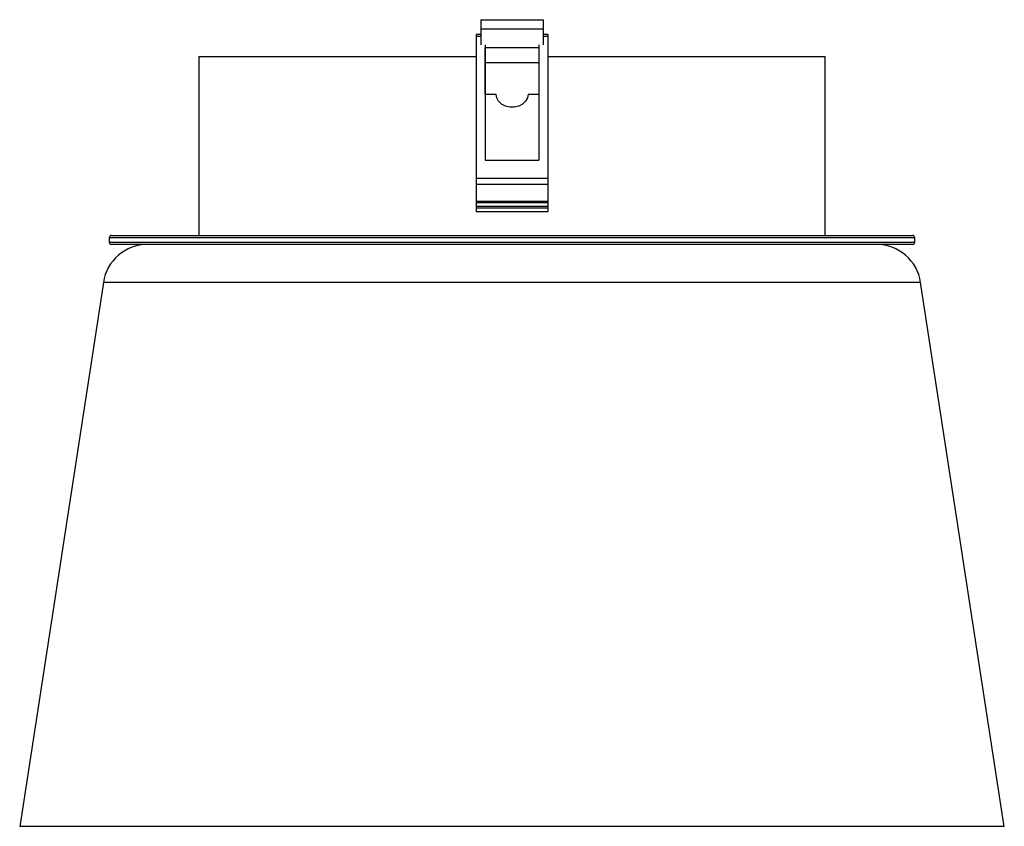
# Paper-space layout '_Derecha' of a CAD drawing. Header units: millimetres. Extents: x -55 to 55, y -30 to 60.
import ezdxf

# ---------------------------------------------------------------- set-up
doc = ezdxf.new("R2010")
doc.units = ezdxf.units.MM

psp = doc.layouts.new('_Derecha')

# ---------------------------------------------------------------- linework, layer by layer
at = {"color": 7, "linetype": 'Continuous', "lineweight": 25}
for p, q in [((-3.5, 60.25), (-3.5, 57.45)), ((-3.5, 60.25), (3.5, 60.25)), ((3.5, 60.25), (3.5, 57.45)), ((-3.5, 58.6), (-4, 58.6)), ((-4, 58.6), (-4, 58.4)), ((-4, 58.4), (-3.5, 58.4)), ((-3.5, 59.25), (3.5, 59.25)), ((4, 58.6), (3.5, 58.6)), ((3.5, 58.4), (4, 58.4)), ((4, 58.6), (4, 58.4)), ((-35, 56.15), (-35, 36.15)), ((-35, 56.15), (-4, 56.15)), ((-2.99, 51.91), (-2.99, 57.1)), ((3, 57.1), (-2.99, 57.1)), ((4.01, 56.15), (35, 56.15)), ((35, 36.15), (35, 56.15)), ((3, 55.42), (-2.99, 55.42)), ((-1.78, 51.91), (-2.99, 51.91)), ((3, 51.91), (1.79, 51.91)), ((-3, 44.55), (3, 44.55)), ((-4, 42.55), (-4, 38.82)), ((-4, 42.55), (4, 42.55)), ((-4, 41.89), (4, 41.89)), ((4, 42.55), (4, 38.82)), ((-4, 39.97), (4, 39.97)), ((-4, 39.82), (4, 39.82)), ((-4, 39.42), (4, 39.42)), ((-4, 39.22), (4, 39.22)), ((-4, 38.82), (4, 38.82)), ((-45, 35.9), (-45, 35.4)), ((45, 35.9), (-45, 35.9)), ((-45, 35.4), (45, 35.4)), ((-44.75, 36.15), (44.75, 36.15)), ((45, 35.4), (45, 35.9)), ((44.75, 35.15), (-44.75, 35.15)), ((-45.65, 30.91), (-55, -29.85)), ((45.65, 30.91), (-45.65, 30.91)), ((55, -29.85), (45.65, 30.91)), ((55, -29.85), (-55, -29.85))]:
    psp.add_line(p, q, dxfattribs=at)
at = {"color": 7, "linetype": 'Continuous', "lineweight": 25, "flags": 128}
psp.add_lwpolyline([(1.79, 51.91), (1.72, 51.51), (1.51, 51.14), (1.18, 50.83), (0.75, 50.61), (0.26, 50.49), (-0.25, 50.49), (-0.74, 50.61), (-1.16, 50.83), (-1.5, 51.14), (-1.71, 51.51), (-1.78, 51.91)], dxfattribs=at)
at = {"color": 7, "linetype": 'Continuous', "lineweight": 25}
for centre, radius, start, end in [((-44.75, 35.9), 0.25, 90, 180), ((-44.75, 35.4), 0.25, 180, 270), ((44.75, 35.9), 0.25, 0, 90), ((44.75, 35.4), 0.25, 270, 360), ((-40.71, 30.15), 5, 90, 171.2538), ((40.71, 30.15), 5, 8.7462, 90)]:
    psp.add_arc(centre, radius, start, end, dxfattribs=at)
for points, knots in [([(-4, 58.4), (-4, 57.67), (-4, 56.31), (-4, 54.29), (-4, 52.45), (-4, 50.78), (-4, 49.28), (-4, 47.94), (-4, 46.71), (-4, 45.6), (-4, 44.62), (-4, 43.83), (-4, 43.23), (-4, 42.77), (-4, 42.62), (-4, 42.55)], [0, 0, 0, 0, 0.155273, 0.29261, 0.41343, 0.51911, 0.610978, 0.690293, 0.758236, 0.824573, 0.878453, 0.921256, 0.954328, 0.979446, 1, 1, 1, 1]), ([(4, 58.4), (4, 57.67), (4, 56.31), (4, 54.29), (4, 52.45), (4, 50.78), (4, 49.28), (4, 47.94), (4, 46.71), (4, 45.6), (4, 44.62), (4, 43.83), (4, 43.23), (4, 42.77), (4, 42.62), (4, 42.55)], [0, 0, 0, 0, 0.155273, 0.29261, 0.41343, 0.51911, 0.610978, 0.690293, 0.758236, 0.824573, 0.878453, 0.921256, 0.954328, 0.979446, 1, 1, 1, 1]), ([(-3, 57.44), (-3, 56.92), (-3, 55.56), (-3, 53.22), (-3, 50.39), (-3, 47.51), (-3, 45.49), (-3, 44.55)], [0, 0, 0, 0, 0.137201, 0.358341, 0.582297, 0.807915, 1, 1, 1, 1]), ([(3, 57.44), (3, 56.92), (3, 55.56), (3, 53.22), (3, 50.39), (3, 47.93), (3, 45.96), (3, 45.02), (3, 44.55)], [0, 0, 0, 0, 0.137192, 0.358316, 0.583191, 0.807865, 0.903803, 1, 1, 1, 1])]:
    psp.add_open_spline(points, degree=3, knots=knots, dxfattribs=at)

doc.saveas('drawing.dxf')
